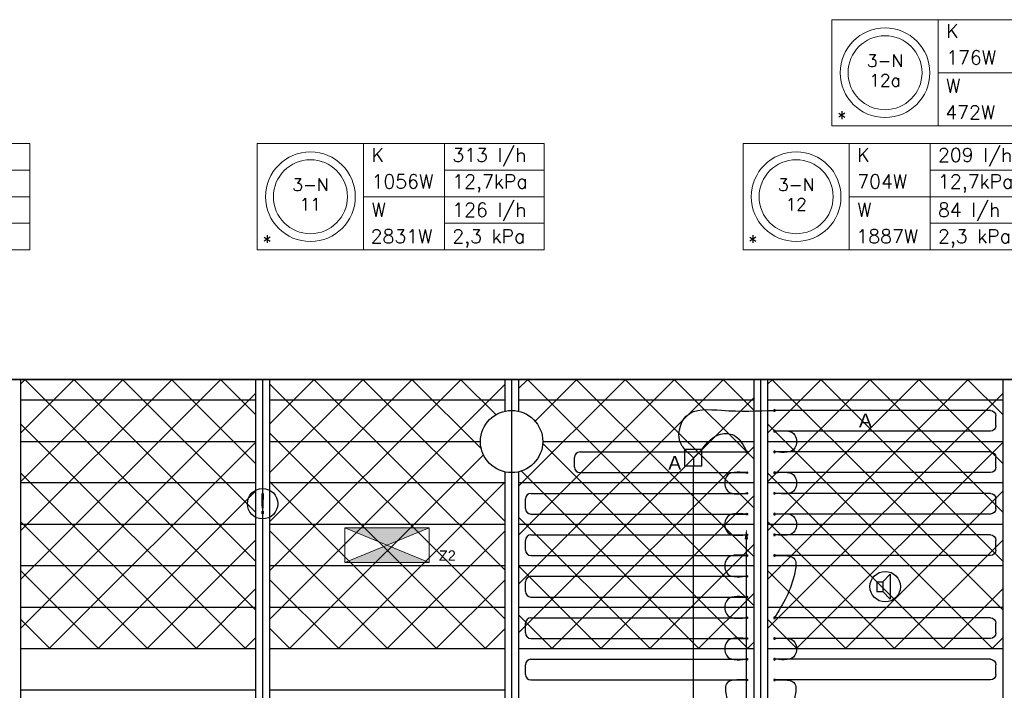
# Model space of a CAD drawing. Extents: x 7383 to 741080, y -570072 to -203000.
# Tile 24 of 32: x 538618 to 545735, y -260699 to -255847. Entities that reach past the tile are written whole.
import ezdxf
from ezdxf.enums import TextEntityAlignment as Align

# ---------------------------------------------------------------- set-up
doc = ezdxf.new("R2010")
doc.units = 0
doc.header["$LTSCALE"] = 25
doc.layers.get('0').update_dxf_attribs({"linetype": 'CONTINUOUS'})
doc.layers.get('DEFPOINTS').update_dxf_attribs({"linetype": 'CONTINUOUS'})
for name, color, linetype in [('000Vermogens2', 7, 'CONTINUOUS'), ('KP-bandraster', 5, 'CONTINUOUS'), ('KP-koppelingen', 6, 'CONTINUOUS'), ('KP-lucht centreline', 2, 'CONTINUOUS'), ('KP-maatvoering', 7, 'CONTINUOUS'), ('KP-Melders', 3, 'CONTINUOUS'), ('KP-Oppervlak', 3, 'CONTINUOUS'), ('KP-panelen', 1, 'CONTINUOUS'), ('KP-registers', 4, 'CONTINUOUS'), ('KP-slangen', 7, 'CONTINUOUS'), ('KP-tekst', 7, 'CONTINUOUS')]:
    doc.layers.add(name, color=color, linetype=linetype)
for name, color, linetype, lineweight in [('KP-Aluminium', 8, 'CONTINUOUS', 18), ('KP-Registers-nieuw', 3, 'CONTINUOUS', 25), ('KP-Verlichting', 2, 'CONTINUOUS', 18)]:
    doc.layers.add(name, color=color, linetype=linetype, lineweight=lineweight)
doc.styles.add('arial', font='ARIAL.TTF')
doc.styles.add('VERWOL-1', font='ROMANS.SHX')
doc.dimstyles.new('MARTIN', dxfattribs={"dimscale": 0, "dimtxt": 50, "dimasz": 75, "dimexe": 4, "dimexo": 4, "dimgap": 20, "dimtad": 1, "dimdec": 0, "dimrnd": 0.01, "dimzin": 1, "dimdsep": 46, "dimtxsty": 'VERWOL-1', "dimcen": -25, "dimdle": 1, "dimclrd": 7, "dimclre": 2, "dimclrt": 7, "dimadec": 0, "dimazin": 0, "dimtfac": 1, "dimtdec": 0, "dimtix": 1, "dimtofl": 0, "dimtmove": 0, "dimatfit": 3, "dimldrblk": 'OBLIQUE', "dimfxl": 0, "dimtvp": 33.333333, "dimtolj": 1, "dimtzin": 1, "dimarcsym": 0})
pattern_1 = [(45, (346243.74, -21393.04), (-176.7767, 176.7767), []), (135, (346243.74, -21393.04), (-176.7767, -176.7767), [])]

# ---------------------------------------------------------------- blocks, each defined once
blk = doc.blocks.new('Register A')
at = {"layer": 'KP-registers', "linetype": 'Continuous'}
for p, q in [((90, 225), (1644, 225)), ((50, 115), (50, 185)), ((90, 75), (1644, 75))]:
    blk.add_line(p, q, dxfattribs=at)
for centre in [(1650, 225), (1650, 75)]:
    blk.add_circle(centre, 6, dxfattribs=at)
for centre, start, end in [((90, 185), 90, 180), ((90, 115), 180, 270)]:
    blk.add_arc(centre, 40, start, end, dxfattribs=at)
blk = doc.blocks.new('*D1576')
at = {"layer": 'DEFPOINTS', "color": 0, "linetype": 'Continuous', "transparency": 16777216}
for p in [(543634.2, -259530.3), (543870.4, -259530.3), (543695, -263000.7)]:
    blk.add_point(p, dxfattribs=at)
at = {"layer": 'KP-maatvoering', "color": 7, "linetype": 'Continuous', "lineweight": -2, "transparency": 16777216}
blk.add_line((543870.4, -262925.7), (543870.4, -259605.3), dxfattribs=at)
at = {"layer": 'KP-maatvoering', "color": 7, "linetype": 'Continuous', "transparency": 16777216}
for points in [[(543857.9, -259605.3), (543882.9, -259605.3), (543870.4, -259530.3)], [(543857.9, -262925.7), (543882.9, -262925.7), (543870.4, -263000.7)]]:
    blk.add_solid(points, dxfattribs=at)
at = {"layer": 'KP-maatvoering', "color": 7, "linetype": 'Continuous', "transparency": 16777216, "insert": (543775.4, -261265.5), "char_height": 150, "attachment_point": 5, "rotation": 90, "style": 'VERWOL-1'}
blk.add_mtext('\\A1;3470', dxfattribs=at)
blk = doc.blocks.new('_OBLIQUE')
at = {"color": 0, "linetype": 'ByBlock'}
blk.add_line((-0.5, -0.5), (0.5, 0.5), dxfattribs=at)

msp = doc.modelspace()

# ---------------------------------------------------------------- hatches: boundary and pattern name
at = {"layer": 'KP-Aluminium', "linetype": 'Continuous'}
h = msp.add_hatch(dxfattribs=at)
h.set_pattern_fill('ANSI37', color=256, scale=2000)
h.set_pattern_definition([(45, (340843.74, -21393.04), (-176.7767, 176.7767), []), (135, (340843.74, -21393.04), (-176.7767, -176.7767), [])])
h.paths.add_polyline_path([(540323.9, -258448.8), (538623.9, -258448.8), (538623.9, -258598.8), (540323.9, -258598.8)])
h.paths.add_polyline_path([(540323.9, -258598.8), (538623.9, -258598.8), (538623.9, -258898.8), (540323.9, -258898.8)])
h.paths.add_polyline_path([(540323.9, -258898.8), (538623.9, -258898.8), (538623.9, -259198.8), (540323.9, -259198.8)])
h.paths.add_polyline_path([(540323.9, -259198.8), (538623.9, -259198.8), (538623.9, -259498.8), (540323.9, -259498.8)])
h.paths.add_polyline_path([(540323.9, -259498.8), (538623.9, -259498.8), (538623.9, -259798.8), (540323.9, -259798.8)])
h.paths.add_polyline_path([(540323.9, -259798.8), (538623.9, -259798.8), (538623.9, -260098.8), (540323.9, -260098.8)])
h.paths.add_polyline_path([(540323.9, -260098.8), (538623.9, -260098.8), (538623.9, -260398.8), (540323.9, -260398.8)])
h = msp.add_hatch(dxfattribs=at)
h.set_pattern_fill('ANSI37', color=256, scale=2000)
h.set_pattern_definition([(45, (339043.74, -21393.04), (-176.7767, 176.7767), []), (135, (339043.74, -21393.04), (-176.7767, -176.7767), [])])
h.paths.add_polyline_path([(542123.9, -258448.8), (540423.9, -258448.8), (540423.9, -258598.8), (542123.9, -258598.8)])
h.paths.add_polyline_path([(542123.9, -258679.4), (542123.9, -258598.8), (540423.9, -258598.8), (540423.9, -258898.8), (541948.9, -258898.8, -0.350001)])
h.paths.add_polyline_path([(541948.9, -258898.8), (540423.9, -258898.8), (540423.9, -259198.8), (542123.9, -259198.8), (542123.9, -259118.1, -0.350001)])
h.paths.add_polyline_path([(542123.9, -259198.8), (540423.9, -259198.8), (540423.9, -259498.8), (542123.9, -259498.8)])
h.paths.add_polyline_path([(542123.9, -259498.8), (540423.9, -259498.8), (540423.9, -259798.8), (542123.9, -259798.8)])
h.paths.add_polyline_path([(542123.9, -259798.8), (540423.9, -259798.8), (540423.9, -260098.8), (542123.9, -260098.8)])
h.paths.add_polyline_path([(542123.9, -260098.8), (540423.9, -260098.8), (540423.9, -260398.8), (542123.9, -260398.8)])
h = msp.add_hatch(dxfattribs=at)
h.set_pattern_fill('ANSI37', color=256, scale=2000)
h.set_pattern_definition(pattern_1)
h.paths.add_polyline_path([(543923.9, -258448.8), (542223.9, -258448.8), (542223.9, -258598.8), (543923.9, -258598.8)])
h.paths.add_polyline_path([(543923.9, -258598.8), (542223.9, -258598.8), (542223.9, -258679.4, -0.350001), (542398.9, -258898.8), (543923.9, -258898.8)])
h.paths.add_polyline_path([(543923.9, -258898.8), (542398.9, -258898.8, -0.350001), (542223.9, -259118.1), (542223.9, -259198.8), (543923.9, -259198.8)])
h.paths.add_polyline_path([(543923.9, -259198.8), (542223.9, -259198.8), (542223.9, -259498.8), (543923.9, -259498.8)])
h.paths.add_polyline_path([(543923.9, -259498.8), (542223.9, -259498.8), (542223.9, -259798.8), (543923.9, -259798.8)])
h.paths.add_polyline_path([(543923.9, -259798.8), (542223.9, -259798.8), (542223.9, -260098.8), (543923.9, -260098.8)])
h.paths.add_polyline_path([(543923.9, -260098.8), (542223.9, -260098.8), (542223.9, -260398.8), (543923.9, -260398.8)])
h = msp.add_hatch(dxfattribs=at)
h.set_pattern_fill('ANSI37', color=256, scale=2000)
h.set_pattern_definition(pattern_1)
h.paths.add_polyline_path([(545723.9, -258448.8), (544023.9, -258448.8), (544023.9, -258598.8), (545723.9, -258598.8)])
h.paths.add_polyline_path([(545723.9, -258598.8), (544023.9, -258598.8), (544023.9, -258898.8), (545723.9, -258898.8)])
h.paths.add_polyline_path([(545723.9, -258898.8), (544023.9, -258898.8), (544023.9, -259198.8), (545723.9, -259198.8)])
h.paths.add_polyline_path([(545723.9, -259198.8), (544023.9, -259198.8), (544023.9, -259498.8), (545723.9, -259498.8)])
h.paths.add_polyline_path([(545723.9, -259498.8), (544023.9, -259498.8), (544023.9, -259798.8), (545723.9, -259798.8)])
h.paths.add_polyline_path([(545723.9, -259798.8), (544023.9, -259798.8), (544023.9, -260098.8), (545723.9, -260098.8)])
h.paths.add_polyline_path([(545723.9, -260098.8), (544023.9, -260098.8), (544023.9, -260398.8), (545723.9, -260398.8)])
at = {"layer": 'KP-Verlichting', "linetype": 'Continuous'}
h = msp.add_hatch(color=256, dxfattribs=at)
h.paths.add_polyline_path([(540969.2, -259523.1), (541273.9, -259648.8), (541578.6, -259523.1)])
h.paths.add_polyline_path([(541578.6, -259774.4), (541273.9, -259648.8), (540969.2, -259774.4)])

# ---------------------------------------------------------------- linework, layer by layer
at = {"layer": '000Vermogens2', "linetype": 'Continuous', "lineweight": 0}
for p, q in [((544488.8, -255846.8), (544488.8, -256614.6)), ((544488.8, -255846.8), (546561.7, -255846.8)), ((545256.7, -255846.8), (545256.7, -256614.6)), ((545256.7, -256230.7), (546561.7, -256230.7)), ((544488.8, -256614.6), (546561.7, -256614.6)), ((536619.7, -256743.7), (538692.6, -256743.7)), ((538692.6, -256743.7), (538692.6, -257511.5)), ((540335.8, -256743.7), (540335.8, -257511.5)), ((540335.8, -256743.7), (542408.7, -256743.7)), ((541103.7, -256743.7), (541103.7, -257511.5)), ((541688.9, -257127.6), (541688.9, -256743.7)), ((542408.7, -256743.7), (542408.7, -257511.5)), ((543846.4, -256743.7), (543846.4, -257511.5)), ((543846.4, -256743.7), (545919.3, -256743.7)), ((544614.3, -256743.7), (544614.3, -257511.5)), ((545199.5, -257127.6), (545199.5, -256743.7)), ((537972.8, -256935.6), (538692.6, -256935.6)), ((541688.9, -256935.6), (542408.7, -256935.6)), ((545199.5, -256935.6), (545919.3, -256935.6)), ((537387.6, -257127.6), (538692.6, -257127.6)), ((541103.7, -257127.6), (542408.7, -257127.6)), ((541688.9, -257127.6), (541688.9, -257511.5)), ((544614.3, -257127.6), (545919.3, -257127.6)), ((545199.5, -257127.6), (545199.5, -257511.5)), ((537972.8, -257319.6), (538692.6, -257319.6)), ((541688.9, -257319.6), (542408.7, -257319.6)), ((545199.5, -257319.6), (545919.3, -257319.6)), ((536619.7, -257511.5), (538692.6, -257511.5)), ((540335.8, -257511.5), (542408.7, -257511.5)), ((543846.4, -257511.5), (545919.3, -257511.5))]:
    msp.add_line(p, q, dxfattribs=at)
for centre, radius in [((544872.8, -256230.7), 324.2), ((544872.8, -256230.7), 267.6), ((540719.7, -257127.6), 324.2), ((544230.3, -257127.6), 324.2), ((540719.7, -257127.6), 267.6), ((544230.3, -257127.6), 267.6)]:
    msp.add_circle(centre, radius, dxfattribs=at)
at = {"layer": 'KP-bandraster', "linetype": 'Continuous'}
for p, q in [((538623.9, -258448.8), (538623.9, -265948.8)), ((540323.9, -258448.8), (540323.9, -265948.8)), ((540423.9, -258448.8), (540423.9, -265948.8)), ((542123.9, -258448.8), (542123.9, -258679.4)), ((542223.9, -258448.8), (542223.9, -258679.4)), ((543923.9, -258448.8), (543923.9, -265948.8)), ((544023.9, -258448.8), (544023.9, -265948.8)), ((545723.9, -258448.8), (545723.9, -265948.8)), ((542123.9, -259118.1), (542123.9, -265948.8)), ((542223.9, -259118.1), (542223.9, -265948.8))]:
    msp.add_line(p, q, dxfattribs=at)
msp.add_circle((542173.9, -258898.8), 225, dxfattribs=at)
at = {"layer": 'KP-koppelingen', "linetype": 'Continuous'}
for p, q in [((543426.8, -259077.6), (543426.8, -258955.9)), ((543548.4, -258955.9), (543426.8, -258955.9)), ((543426.8, -258955.9), (543487.6, -259016.8)), ((543487.6, -259016.8), (543548.4, -258955.9)), ((543548.4, -259077.6), (543548.4, -258955.9)), ((543487.6, -259016.8), (543487.6, -259077.6)), ((543548.4, -259077.6), (543426.8, -259077.6))]:
    msp.add_line(p, q, dxfattribs=at)
at = {"layer": 'KP-lucht centreline', "linetype": 'Continuous'}
for p, q in [((540373.9, -258448.8), (540373.9, -265948.8)), ((542173.9, -258448.8), (542173.9, -265948.8)), ((543973.9, -258448.8), (543973.9, -265948.8))]:
    msp.add_line(p, q, dxfattribs=at)
at = {"layer": 'KP-Melders', "linetype": 'Continuous'}
for p, q in [((544857.1, -259914.3), (544909.1, -259859)), ((544909.1, -259859), (544909.1, -260039.7)), ((544814, -259914.3), (544857.1, -259914.3)), ((544814, -259914.3), (544814, -259984.3)), ((544857.1, -259914.3), (544857.1, -259984.3)), ((544814, -259984.3), (544857.1, -259984.3)), ((544814, -259984.3), (544857.1, -259984.3)), ((544857.1, -259984.3), (544909.1, -260039.7))]:
    msp.add_line(p, q, dxfattribs=at)
for centre in [(540373.9, -259348.8), (544873.9, -259948.8)]:
    msp.add_circle(centre, 110, dxfattribs=at)
at = {"layer": 'KP-Oppervlak', "linetype": 'Continuous'}
for p, q in [((575023.9, -258448.8), (505723.9, -258448.8)), ((505723.9, -258448.8), (575023.9, -258448.8))]:
    msp.add_line(p, q, dxfattribs=at)
at = {"layer": 'KP-panelen', "linetype": 'Continuous'}
for p, q in [((540323.9, -258598.8), (538623.9, -258598.8)), ((542123.9, -258598.8), (540423.9, -258598.8)), ((543923.9, -258598.8), (542223.9, -258598.8)), ((545723.9, -258598.8), (544023.9, -258598.8)), ((538623.9, -258898.8), (540323.9, -258898.8)), ((540423.9, -258898.8), (541948.9, -258898.8)), ((542398.9, -258898.8), (543923.9, -258898.8)), ((544023.9, -258898.8), (545723.9, -258898.8)), ((540323.9, -259198.8), (538623.9, -259198.8)), ((542123.9, -259198.8), (540423.9, -259198.8)), ((543923.9, -259198.8), (542223.9, -259198.8)), ((545723.9, -259198.8), (544023.9, -259198.8)), ((540323.9, -259498.8), (538623.9, -259498.8)), ((542123.9, -259498.8), (540423.9, -259498.8)), ((543923.9, -259498.8), (542223.9, -259498.8)), ((545723.9, -259498.8), (544023.9, -259498.8)), ((540323.9, -259798.8), (538623.9, -259798.8)), ((542123.9, -259798.8), (540423.9, -259798.8)), ((543923.9, -259798.8), (542223.9, -259798.8)), ((545723.9, -259798.8), (544023.9, -259798.8)), ((540323.9, -260098.8), (538623.9, -260098.8)), ((542123.9, -260098.8), (540423.9, -260098.8)), ((543923.9, -260098.8), (542223.9, -260098.8)), ((545723.9, -260098.8), (544023.9, -260098.8)), ((540323.9, -260398.8), (538623.9, -260398.8)), ((542123.9, -260398.8), (540423.9, -260398.8)), ((543923.9, -260398.8), (542223.9, -260398.8)), ((545723.9, -260398.8), (544023.9, -260398.8)), ((540323.9, -260698.8), (538623.9, -260698.8)), ((542123.9, -260698.8), (540423.9, -260698.8))]:
    msp.add_line(p, q, dxfattribs=at)
at = {"layer": 'KP-registers', "linetype": 'Continuous'}
for p, q in [((542628.6, -259083.8), (542628.6, -259013.8)), ((542668.6, -258973.8), (543867.9, -258973.8)), ((542668.6, -259123.8), (543867.9, -259123.8))]:
    msp.add_line(p, q, dxfattribs=at)
for centre in [(543873.9, -258973.8), (543873.9, -259123.8)]:
    msp.add_circle(centre, 6, dxfattribs=at)
for centre, start, end in [((542668.6, -259013.8), 90, 180), ((542668.6, -259083.8), 180, 270)]:
    msp.add_arc(centre, 40, start, end, dxfattribs=at)
at = {"layer": 'KP-Registers-nieuw', "linetype": 'Continuous'}
msp.add_line((543487.6, -263141.6), (543487.6, -259077.6), dxfattribs=at)
at = {"layer": 'KP-slangen', "linetype": 'Continuous'}
for points in [[(543426.8, -258955.9), (543400.8, -258922.6), (543436.6, -258715), (543691.8, -258672.9), (544073.9, -258673.8)], [(544079.9, -258823.8), (544221.6, -258852.7), (544221.6, -258945.4), (544079.9, -258973.8)], [(543548.4, -258955.9), (543682.5, -258845.7), (543779, -258853), (543873.9, -258973.8)], [(543867.9, -259123.8), (543726.2, -259152.7), (543726.2, -259245.4), (543867.9, -259273.8)], [(544079.9, -259123.8), (544221.6, -259152.7), (544221.6, -259245.4), (544079.9, -259273.8)], [(543867.9, -259423.8), (543726.2, -259452.7), (543726.2, -259545.4), (543867.9, -259573.8)], [(544079.9, -259423.8), (544221.6, -259452.7), (544221.6, -259545.4), (544079.9, -259573.8)], [(543867.9, -259723.8), (543726.2, -259752.7), (543726.2, -259845.4), (543867.9, -259873.8)], [(544079.9, -259723.8), (544221.6, -259752.7), (544221.6, -259845.4), (544073.9, -260173.8)], [(543867.9, -260023.8), (543726.2, -260052.7), (543726.2, -260145.4), (543867.9, -260173.8)], [(543867.9, -260323.8), (543726.2, -260352.7), (543726.2, -260445.4), (543867.9, -260473.8)], [(544079.9, -260323.8), (544221.6, -260352.7), (544221.6, -260445.4), (544079.9, -260473.8)], [(543867.9, -260623.8), (543726.2, -260652.7), (543726.2, -260745.4), (543867.9, -261073.8)], [(544079.9, -260623.8), (544221.6, -260652.7), (544221.6, -260745.4), (544073.9, -261073.8)]]:
    msp.add_spline(points, degree=3, dxfattribs=at)
at = {"layer": 'KP-Verlichting', "linetype": 'Continuous'}
for p, q in [((540969.2, -259523.1), (541578.6, -259523.1)), ((540969.2, -259774.4), (540969.2, -259523.1)), ((540969.2, -259774.4), (541578.6, -259523.1)), ((540969.2, -259523.1), (541578.6, -259774.4)), ((541578.6, -259523.1), (541578.6, -259774.4)), ((541578.6, -259774.4), (540969.2, -259774.4))]:
    msp.add_line(p, q, dxfattribs=at)

# ---------------------------------------------------------------- block references
at = {"layer": 'KP-registers', "linetype": 'Continuous', "xscale": -1}
for p in [(545723.9, -258898.8), (545723.9, -259198.8), (545723.9, -259498.8), (545723.9, -259798.8), (545723.9, -260398.8), (545723.9, -260698.8)]:
    msp.add_blockref('Register A', p, dxfattribs=at)
at = {"layer": 'KP-registers', "linetype": 'Continuous'}
for p in [(542223.9, -259498.8), (542223.9, -259798.8), (542223.9, -260098.8), (542223.9, -260398.8), (542223.9, -260698.8)]:
    msp.add_blockref('Register A', p, dxfattribs=at)

# ---------------------------------------------------------------- texts
at = {"layer": '000Vermogens2', "linetype": 'Continuous', "lineweight": 0, "style": 'VERWOL-1'}
for s, p in [('K', (545314.5, -255978.8)), ('176W', (545314.5, -256170.8)), ('W', (545314.5, -256375.1)), ('472W', (545308.4, -256567.1)), ('*', (544525.7, -256608.3)), ('K', (541161.4, -256875.7)), ('313 l/h', (541745.2, -256875.7)), ('K', (544672, -256875.7)), ('209 l/h', (545255.8, -256875.7)), ('1056W', (541161.4, -257067.7)), ('12,7kPa', (541745.2, -257067.7)), ('704W', (544672, -257067.7)), ('12,7kPa', (545255.8, -257067.7)), ('W', (541161.4, -257272.1)), ('126 l/h', (541745.2, -257272.1)), ('W', (544672, -257272.1)), ('84 l/h', (545255.8, -257272.1)), ('*', (540372.7, -257505.2)), ('2831W', (541155.3, -257464)), ('2,3 kPa', (541745.2, -257464)), ('*', (543883.3, -257505.2)), ('1887W', (544665.9, -257464)), ('2,3 kPa', (545255.8, -257464))]:
    msp.add_text(s, height=100, dxfattribs=at).set_placement(p)
for s, p in [('3-N', (544872.8, -256144.1)), ('12a', (544872.8, -256285.8)), ('3-N', (540719.7, -257041)), ('3-N', (544230.3, -257041)), ('11', (540719.7, -257182.7)), ('12', (544230.3, -257182.7))]:
    msp.add_text(s, height=90, dxfattribs=at).set_placement(p, align=Align.MIDDLE_CENTER)
at = {"layer": 'KP-Melders', "linetype": 'Continuous', "insert": (540373.9, -259348.8), "char_height": 150, "attachment_point": 5, "style": 'arial'}
msp.add_mtext('\\A1;!', dxfattribs=at)
at = {"layer": 'KP-tekst', "linetype": 'Continuous', "char_height": 100, "attachment_point": 5, "style": 'arial'}
for insert in [(544731, -258746.2), (543352.7, -259052.6)]:
    msp.add_mtext('\\A1;A', dxfattribs=dict(at, insert=insert))
at = {"layer": 'KP-Verlichting', "linetype": 'Continuous', "insert": (541709.6, -259724.1), "char_height": 75, "attachment_point": 5, "style": 'arial'}
msp.add_mtext('\\A1;Z2', dxfattribs=at)

# ---------------------------------------------------------------- dimensions: what is measured, and where the dimension line sits
at = {"layer": 'KP-maatvoering', "linetype": 'Continuous'}
dim = msp.add_linear_dim(base=(543870.4, -259530.3), p1=(543695, -263000.7), p2=(543634.2, -259530.3), angle=90, dimstyle='MARTIN', override={"dimscale": 1, "dimtxt": 150, "dimse1": 1, "dimse2": 1}, dxfattribs=at)
dim.commit()
dim.dimension.update_dxf_attribs({"geometry": '*D1576', "text_midpoint": (543775.4, -261265.5)})

doc.saveas('drawing.dxf')
